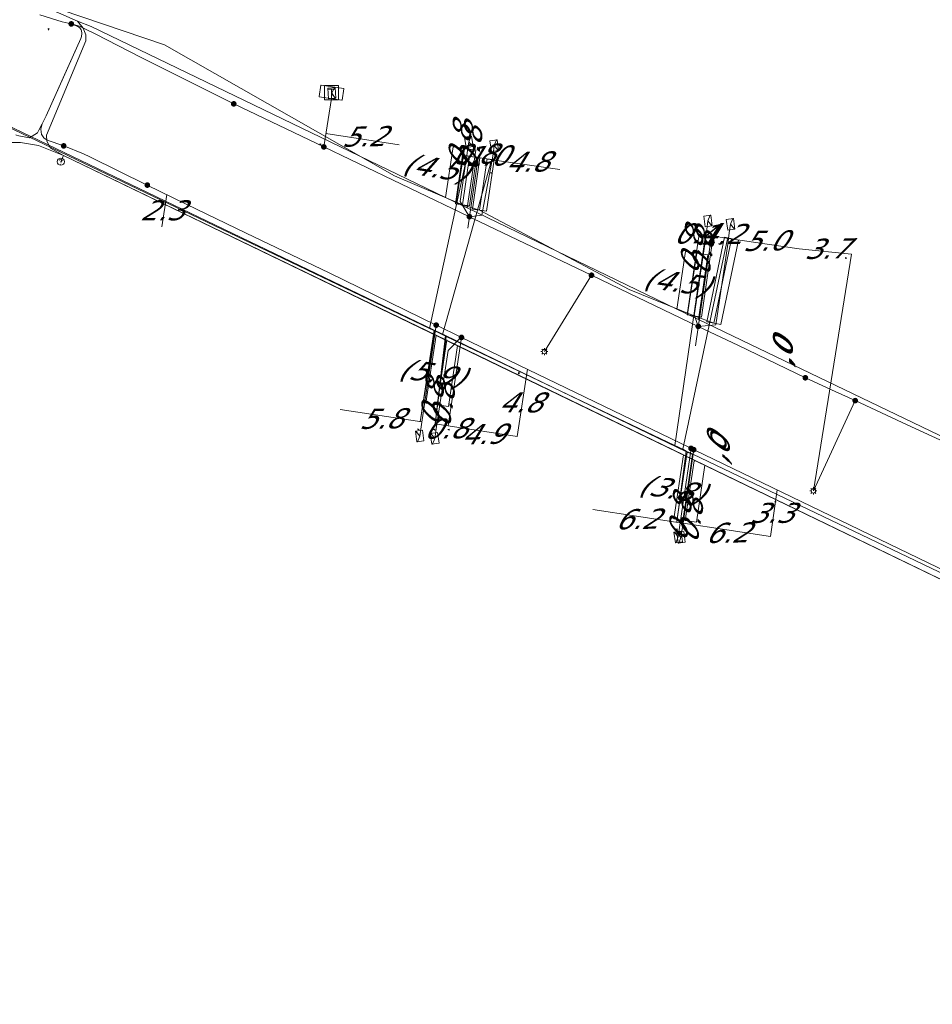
# Model space of a CAD drawing. Header units: metres. Extents: x 124576 to 133557, y 395865 to 402386.
# Tile 131 of 256: x 126406 to 126470, y 399489 to 399558. Entities that reach past the tile are written whole.
import ezdxf
from ezdxf.enums import TextEntityAlignment as Align

# ---------------------------------------------------------------- set-up
doc = ezdxf.new("R2010")
doc.units = ezdxf.units.M
doc.header["$MEASUREMENT"] = 0
for name, color, linetype, lineweight in [('LG_Datatransport_P_Ziggo_BV', 7, 'Continuous', 0), ('LG_Laag_Spanning_P_Enexis_Netbeheer_BV', 7, 'Continuous', 0), ('MV_Datatransport', 7, 'Continuous', 0), ('MV_Laag_Spanning', 7, 'Continuous', 0), ('MV_Laag_Spanning_lijn', 7, 'Continuous', 0), ('MV_Laag_Spanning_pijl', 7, 'Continuous', 0), ('MV_unet-4', 7, 'Continuous', 0)]:
    doc.layers.add(name, color=color, linetype=linetype, lineweight=lineweight)
for name, color, linetype, lineweight, true_color in [('LG_Datatransport_Reggefiber_Operator_BV', 3, 'Continuous', 13, 0x00ff00), ('LG_Datatransport_Ziggo_BV', 3, 'Continuous', 13, 0x00ff00), ('LG_Laag_Spanning', 7, 'Continuous', 13, 0x960000), ('LG_Laag_Spanning_Enexis_Netbeheer_BV', 7, 'Continuous', 13, 0x960000), ('LG_unet-4_Brabant_Water', 5, 'Continuous', 13, 0x0000ff), ('MV_Datatransport_lijn', 3, 'Continuous', 0, 0x00ff00)]:
    doc.layers.add(name, color=color, linetype=linetype, lineweight=lineweight, true_color=true_color)
doc.styles.add('Klic_Annotatie', font='verdanai.ttf', dxfattribs={"oblique": 20, "height": 1.4})

# ---------------------------------------------------------------- blocks, each defined once
blk = doc.blocks.new('Onbekend_5')
at = {"layer": 'LG_Datatransport_P_Ziggo_BV'}
blk.add_hatch(color=256, dxfattribs=at).paths.add_polyline_path([(-0.25, -1.07, -0.262633), (0.23, 0.15), (0.59, 0.47, 0.379827), (0.7, 1.26), (0.69, 1.26, 0.228508), (-0.03, 1.53), (-0.03, 1.52, 0.459053), (-0.82, 0.79), (-1.29, 0.85, -0.414214), (-0.08, 2, -0.243799), (1.09, 1.52, -0.379827), (0.9, 0.11), (0.54, -0.2, 0.262633), (0.23, -1.08), (-0.17, -1.07)])
blk.add_circle((0, 0), 2.5, dxfattribs=at)
at = {"layer": 'LG_Datatransport_P_Ziggo_BV', "extrusion": (0, 0, -1)}
blk.add_solid([(0.34, -2.06), (-0.21, -2.06), (0.34, -1.51), (-0.21, -1.51)], dxfattribs=at)
blk = doc.blocks.new('Mof')
at = {"layer": 'LG_Laag_Spanning_P_Enexis_Netbeheer_BV'}
h = blk.add_hatch(color=256, dxfattribs=at)
edge = h.paths.add_edge_path()
edge.add_arc((0, 0), 2, 0, 360)
blk = doc.blocks.new('DeliveryPoint')
at = {"layer": 'LG_Laag_Spanning_P_Enexis_Netbeheer_BV', "flags": 128}
blk.add_lwpolyline([(-3.75, -2.5), (3.75, -2.5), (3.75, 2.5), (-3.75, 2.5), (-3.75, -2.5)], close=True, dxfattribs=at)
blk.add_lwpolyline([(-3.75, 2.5), (-3.75, 2.16), (0, 0), (3.75, 2.16)], dxfattribs=at)
blk = doc.blocks.new('Streetlight')
at = {"layer": 'LG_Laag_Spanning_P_Enexis_Netbeheer_BV'}
for p, q in [((-1.77, 1.77), (-1.06, 1.06)), ((0, 2.5), (0, 1.5)), ((1.77, 1.77), (1.06, 1.06)), ((-1.06, -1.06), (-1.77, -1.77)), ((0, -1.5), (0, -2.5)), ((1.06, -1.06), (1.77, -1.77))]:
    blk.add_line(p, q, dxfattribs=at)
at = {"layer": 'LG_Laag_Spanning_P_Enexis_Netbeheer_BV', "flags": 128}
for points in [[(-2.5, 0), (-1.5, 0)], [(1.5, 0), (2.5, 0)]]:
    blk.add_lwpolyline(points, dxfattribs=at)
at = {"layer": 'LG_Laag_Spanning_P_Enexis_Netbeheer_BV'}
blk.add_circle((0, 0), 1.5, dxfattribs=at)
blk = doc.blocks.new('Aansluitkast_1')
at = {"layer": 'LG_Laag_Spanning_P_Enexis_Netbeheer_BV'}
for p, q in [((-2.5, 2.5), (2.5, 2.5)), ((0, -2.5), (0, 2.5))]:
    blk.add_line(p, q, dxfattribs=at)
at = {"layer": 'LG_Laag_Spanning_P_Enexis_Netbeheer_BV', "flags": 128}
blk.add_lwpolyline([(-5, -5), (5, -5), (5, 5), (-5, 5), (-5, -5)], close=True, dxfattribs=at)
blk = doc.blocks.new('m_pijl')
at = {"layer": 'MV_Laag_Spanning_pijl'}
blk.add_hatch(color=7, dxfattribs=at).paths.add_polyline_path([(-1, -0.33), (-1, 0), (-1, 0.33), (0, 0)])
at = {"layer": 'MV_Laag_Spanning_pijl', "flags": 128}
blk.add_lwpolyline([(-1, 0), (-1, 0.33), (0, 0), (-1, -0.33), (-1, 0)], close=True, dxfattribs=at)

msp = doc.modelspace()

# ---------------------------------------------------------------- linework, layer by layer
at = {"layer": 'LG_Datatransport_Reggefiber_Operator_BV'}
for p, q in [((126436.536, 399544.819), (126437.035, 399548.218)), ((126437.031, 399544.747), (126437.53, 399548.145)), ((126437.035, 399548.218), (126438.025, 399548.072)), ((126437.526, 399544.674), (126438.025, 399548.072)), ((126437.735, 399544.45), (126438.262, 399548.038)), ((126438.229, 399544.378), (126438.757, 399547.965)), ((126438.262, 399548.038), (126439.251, 399547.892)), ((126438.724, 399544.305), (126439.251, 399547.892)), ((126436.536, 399544.819), (126437.526, 399544.674)), ((126437.031, 399544.747), (126438.229, 399544.378)), ((126437.735, 399544.45), (126438.724, 399544.305)), ((126452.8, 399537.023), (126453.633, 399542.697)), ((126453.295, 399536.95), (126454.128, 399542.624)), ((126453.633, 399542.697), (126454.622, 399542.551)), ((126453.789, 399536.878), (126454.622, 399542.551)), ((126454.179, 399536.548), (126455.406, 399542.466)), ((126455.158, 399536.345), (126456.385, 399542.263)), ((126455.406, 399542.466), (126456.385, 399542.263)), ((126452.8, 399537.023), (126453.789, 399536.878)), ((126434.062, 399529.538), (126435.041, 399535.967)), ((126435.041, 399535.967), (126435.833, 399535.585)), ((126454.179, 399536.548), (126455.158, 399536.345)), ((126435.115, 399529.383), (126435.833, 399535.585)), ((126452.074, 399522.595), (126452.798, 399527.404)), ((126452.49, 399522.535), (126453.166, 399527.227)), ((126452.798, 399527.404), (126453.166, 399527.227))]:
    msp.add_line(p, q, dxfattribs=at)
at = {"layer": 'LG_Datatransport_Reggefiber_Operator_BV', "flags": 128}
for points in [[(126402.968, 399562.279), (126403.378, 399561.249), (126403.422, 399560.678), (126403.622, 399560.371), (126404.515, 399559.917), (126416.141, 399555.97), (126432.268, 399546.775), (126437.031, 399544.747)], [(126400.795, 399552.393), (126435.041, 399535.967), (126435.833, 399535.585), (126452.798, 399527.404), (126453.166, 399527.227)], [(126438.229, 399544.378), (126448.72, 399538.799), (126453.295, 399536.95)], [(126453.295, 399536.95), (126454.669, 399536.446), (126455.895, 399542.364)]]:
    msp.add_lwpolyline(points, dxfattribs=at)
at = {"layer": 'LG_Datatransport_Ziggo_BV'}
for p, q in [((126410.998, 399557.26), (126410.023, 399557.634)), ((126435.846, 399545.267), (126410.998, 399557.26)), ((126436.381, 399548.822), (126435.846, 399545.267)), ((126437.963, 399548.584), (126437.354, 399544.539)), ((126409.057, 399548.197), (126408.866, 399547.77)), ((126409.057, 399548.197), (126435.19, 399535.601)), ((126437.354, 399544.539), (126435.846, 399545.267)), ((126452.065, 399537.439), (126437.354, 399544.539)), ((126452.672, 399541.473), (126452.065, 399537.439)), ((126454.254, 399541.236), (126453.578, 399536.709)), ((126453.578, 399536.709), (126452.065, 399537.439)), ((126434.472, 399530.831), (126435.19, 399535.601)), ((126435.19, 399535.601), (126436.693, 399534.877)), ((126436.054, 399530.594), (126436.693, 399534.877)), ((126436.693, 399534.877), (126452.528, 399527.206)), ((126451.861, 399522.725), (126452.528, 399527.206)), ((126452.528, 399527.206), (126454.044, 399526.479)), ((126453.444, 399522.488), (126454.044, 399526.479)), ((126454.044, 399526.479), (126483.325, 399512.319))]:
    msp.add_line(p, q, dxfattribs=at)
at = {"layer": 'LG_Datatransport_Ziggo_BV', "flags": 128}
for points in [[(126492.737, 399585.605), (126494.386, 399585.358), (126493.636, 399580.316), (126492.89, 399575.272), (126492.144, 399570.223), (126490.533, 399559.44), (126488.37, 399545.002), (126488.133, 399543.419), (126485.985, 399528.991), (126484.913, 399521.65), (126453.578, 399536.709), (126452.065, 399537.439), (126437.354, 399544.539), (126435.846, 399545.267), (126410.998, 399557.26), (126410.023, 399557.634), (126410.442, 399557.145), (126410.616, 399556.674), (126410.624, 399556.254), (126407.869, 399549.64), (126407.889, 399549.2), (126408.142, 399548.73), (126409.057, 399548.197), (126408.866, 399547.77)], [(126491.981, 399580.561), (126493.636, 399580.316), (126492.89, 399575.272), (126492.144, 399570.223), (126490.533, 399559.44), (126488.37, 399545.002), (126488.133, 399543.419), (126485.985, 399528.991), (126484.913, 399521.65), (126453.578, 399536.709), (126452.065, 399537.439), (126437.354, 399544.539), (126435.846, 399545.267), (126410.998, 399557.26), (126410.023, 399557.634), (126410.442, 399557.145), (126410.616, 399556.674), (126410.624, 399556.254), (126407.869, 399549.64), (126407.889, 399549.2), (126408.142, 399548.73), (126409.057, 399548.197), (126408.866, 399547.77)], [(126491.225, 399575.518), (126492.89, 399575.272), (126492.144, 399570.223), (126490.533, 399559.44), (126488.37, 399545.002), (126488.133, 399543.419), (126485.985, 399528.991), (126484.913, 399521.65), (126453.578, 399536.709), (126452.065, 399537.439), (126437.354, 399544.539), (126435.846, 399545.267), (126410.998, 399557.26), (126410.023, 399557.634), (126410.442, 399557.145), (126410.616, 399556.674), (126410.624, 399556.254), (126407.869, 399549.64), (126407.889, 399549.2), (126408.142, 399548.73), (126409.057, 399548.197), (126408.866, 399547.77)], [(126490.468, 399570.471), (126492.144, 399570.223), (126490.533, 399559.44), (126488.37, 399545.002), (126488.133, 399543.419), (126485.985, 399528.991), (126484.913, 399521.65), (126453.578, 399536.709), (126452.065, 399537.439), (126437.354, 399544.539), (126435.846, 399545.267), (126410.998, 399557.26), (126410.023, 399557.634), (126410.442, 399557.145), (126410.616, 399556.674), (126410.624, 399556.254), (126407.869, 399549.64), (126407.889, 399549.2), (126408.142, 399548.73), (126409.057, 399548.197), (126408.866, 399547.77)], [(126402.827, 399568.254), (126402.653, 399566.98), (126402.625, 399565.198), (126402.948, 399563.15), (126403.39, 399561.986), (126404.04, 399561.075), (126406.038, 399559.409), (126410.023, 399557.634)], [(126486.88, 399559.987), (126490.533, 399559.44), (126488.37, 399545.002), (126488.133, 399543.419), (126485.985, 399528.991), (126484.913, 399521.65), (126453.578, 399536.709), (126452.065, 399537.439), (126437.354, 399544.539), (126435.846, 399545.267), (126410.998, 399557.26), (126410.023, 399557.634), (126410.442, 399557.145), (126410.616, 399556.674), (126410.624, 399556.254), (126407.869, 399549.64), (126407.889, 399549.2), (126408.142, 399548.73), (126409.057, 399548.197), (126408.866, 399547.77)], [(126490.533, 399559.44), (126488.37, 399545.002), (126488.133, 399543.419), (126485.985, 399528.991), (126484.913, 399521.65), (126453.578, 399536.709), (126452.065, 399537.439), (126437.354, 399544.539), (126435.846, 399545.267), (126410.998, 399557.26), (126410.023, 399557.634), (126410.442, 399557.145), (126410.616, 399556.674), (126410.624, 399556.254), (126407.869, 399549.64), (126407.889, 399549.2), (126408.142, 399548.73), (126409.057, 399548.197), (126408.866, 399547.77)], [(126490.533, 399559.44), (126488.37, 399545.002), (126488.133, 399543.419), (126485.985, 399528.991), (126484.913, 399521.65), (126453.578, 399536.709), (126452.065, 399537.439), (126437.354, 399544.539), (126435.846, 399545.267), (126410.998, 399557.26), (126410.023, 399557.634), (126410.442, 399557.145), (126410.616, 399556.674), (126410.624, 399556.254), (126407.869, 399549.64), (126407.889, 399549.2), (126408.142, 399548.73), (126409.057, 399548.197), (126408.866, 399547.77)], [(126406.038, 399559.409), (126410.023, 399557.634), (126410.442, 399557.145), (126410.616, 399556.674), (126410.624, 399556.254), (126407.869, 399549.64), (126407.889, 399549.2), (126408.142, 399548.73), (126409.057, 399548.197), (126483.325, 399512.319), (126484.767, 399511.511), (126485.732, 399510.725), (126487.027, 399509.895), (126496.963, 399504.633), (126530.234, 399488.68)], [(126530.234, 399488.68), (126496.963, 399504.633), (126487.027, 399509.895), (126485.732, 399510.725), (126484.767, 399511.511), (126483.325, 399512.319), (126454.044, 399526.479), (126452.528, 399527.206), (126436.693, 399534.877), (126435.19, 399535.601), (126409.057, 399548.197), (126408.142, 399548.73), (126407.889, 399549.2), (126407.869, 399549.64), (126410.624, 399556.254), (126410.616, 399556.674), (126410.442, 399557.145), (126410.023, 399557.634), (126406.038, 399559.409)], [(126409.057, 399548.197), (126408.142, 399548.73), (126407.889, 399549.2), (126407.869, 399549.64), (126410.624, 399556.254), (126410.616, 399556.674), (126410.442, 399557.145), (126410.023, 399557.634)], [(126454.254, 399541.236), (126453.578, 399536.709), (126452.065, 399537.439), (126437.354, 399544.539), (126435.846, 399545.267), (126410.998, 399557.26), (126410.023, 399557.634), (126410.442, 399557.145), (126410.616, 399556.674), (126410.624, 399556.254), (126407.869, 399549.64), (126407.889, 399549.2), (126408.142, 399548.73), (126409.057, 399548.197), (126408.866, 399547.77)], [(126452.672, 399541.473), (126452.065, 399537.439), (126437.354, 399544.539), (126435.846, 399545.267), (126410.998, 399557.26), (126410.023, 399557.634), (126410.442, 399557.145), (126410.616, 399556.674), (126410.624, 399556.254), (126407.869, 399549.64), (126407.889, 399549.2), (126408.142, 399548.73), (126409.057, 399548.197), (126408.866, 399547.77)], [(126437.963, 399548.584), (126437.354, 399544.539), (126435.846, 399545.267), (126410.998, 399557.26), (126410.023, 399557.634), (126410.442, 399557.145), (126410.616, 399556.674), (126410.624, 399556.254), (126407.869, 399549.64), (126407.889, 399549.2), (126408.142, 399548.73), (126409.057, 399548.197), (126408.866, 399547.77)], [(126436.381, 399548.822), (126435.846, 399545.267), (126410.998, 399557.26), (126410.023, 399557.634), (126410.442, 399557.145), (126410.616, 399556.674), (126410.624, 399556.254), (126407.869, 399549.64), (126407.889, 399549.2), (126408.142, 399548.73), (126409.057, 399548.197), (126408.866, 399547.77)], [(126484.479, 399543.966), (126488.133, 399543.419), (126485.985, 399528.991), (126484.913, 399521.65), (126453.578, 399536.709), (126452.065, 399537.439), (126437.354, 399544.539), (126435.846, 399545.267), (126410.998, 399557.26), (126410.023, 399557.634), (126410.442, 399557.145), (126410.616, 399556.674), (126410.624, 399556.254), (126407.869, 399549.64), (126407.889, 399549.2), (126408.142, 399548.73), (126409.057, 399548.197), (126408.866, 399547.77)], [(126482.315, 399529.527), (126485.985, 399528.991), (126484.913, 399521.65), (126453.578, 399536.709), (126452.065, 399537.439), (126437.354, 399544.539), (126435.846, 399545.267), (126410.998, 399557.26), (126410.023, 399557.634), (126410.442, 399557.145), (126410.616, 399556.674), (126410.624, 399556.254), (126407.869, 399549.64), (126407.889, 399549.2), (126408.142, 399548.73), (126409.057, 399548.197), (126408.866, 399547.77)], [(126484.716, 399545.549), (126488.37, 399545.002), (126488.133, 399543.419), (126485.985, 399528.991), (126484.913, 399521.65), (126453.578, 399536.709), (126452.065, 399537.439), (126437.354, 399544.539), (126435.846, 399545.267), (126410.998, 399557.26), (126410.023, 399557.634), (126410.442, 399557.145), (126410.616, 399556.674), (126410.624, 399556.254), (126407.869, 399549.64), (126407.889, 399549.2), (126408.142, 399548.73), (126409.057, 399548.197), (126408.866, 399547.77)], [(126396.405, 399493.851), (126391.639, 399494.541), (126391.861, 399496.106), (126393.233, 399505.315), (126394.058, 399510.616), (126394.848, 399516), (126395.08, 399517.584), (126397.118, 399531.509), (126398.502, 399540.964), (126398.945, 399543.766), (126399.848, 399545.586), (126400.545, 399546.763), (126401.933, 399548.203), (126403.008, 399548.71), (126404.65, 399549.115), (126406.043, 399549.126), (126407.293, 399548.902), (126409.057, 399548.197), (126408.866, 399547.77)], [(126396.645, 399495.433), (126391.861, 399496.106), (126393.233, 399505.315), (126394.058, 399510.616), (126394.848, 399516), (126395.08, 399517.584), (126397.118, 399531.509), (126398.502, 399540.964), (126398.945, 399543.766), (126399.848, 399545.586), (126400.545, 399546.763), (126401.933, 399548.203), (126403.008, 399548.71), (126404.65, 399549.115), (126406.043, 399549.126), (126407.293, 399548.902), (126409.057, 399548.197), (126408.866, 399547.77)], [(126398.027, 399504.568), (126393.233, 399505.315), (126394.058, 399510.616), (126394.848, 399516), (126395.08, 399517.584), (126397.118, 399531.509), (126398.502, 399540.964), (126398.945, 399543.766), (126399.848, 399545.586), (126400.545, 399546.763), (126401.933, 399548.203), (126403.008, 399548.71), (126404.65, 399549.115), (126406.043, 399549.126), (126407.293, 399548.902), (126409.057, 399548.197), (126408.866, 399547.77)], [(126398.831, 399509.874), (126394.058, 399510.616), (126394.848, 399516), (126395.08, 399517.584), (126397.118, 399531.509), (126398.502, 399540.964), (126398.945, 399543.766), (126399.848, 399545.586), (126400.545, 399546.763), (126401.933, 399548.203), (126403.008, 399548.71), (126404.65, 399549.115), (126406.043, 399549.126), (126407.293, 399548.902), (126409.057, 399548.197), (126408.866, 399547.77)], [(126399.652, 399515.297), (126394.848, 399516), (126395.08, 399517.584), (126397.118, 399531.509), (126398.502, 399540.964), (126398.945, 399543.766), (126399.848, 399545.586), (126400.545, 399546.763), (126401.933, 399548.203), (126403.008, 399548.71), (126404.65, 399549.115), (126406.043, 399549.126), (126407.293, 399548.902), (126409.057, 399548.197), (126408.866, 399547.77)], [(126399.892, 399516.879), (126395.08, 399517.584), (126397.118, 399531.509), (126398.502, 399540.964), (126398.945, 399543.766), (126399.848, 399545.586), (126400.545, 399546.763), (126401.933, 399548.203), (126403.008, 399548.71), (126404.65, 399549.115), (126406.043, 399549.126), (126407.293, 399548.902), (126409.057, 399548.197), (126408.866, 399547.77)], [(126400.901, 399530.943), (126397.118, 399531.509), (126398.502, 399540.964), (126398.945, 399543.766), (126399.848, 399545.586), (126400.545, 399546.763), (126401.933, 399548.203), (126403.008, 399548.71), (126404.65, 399549.115), (126406.043, 399549.126), (126407.293, 399548.902), (126409.057, 399548.197), (126408.866, 399547.77)], [(126398.502, 399540.964), (126398.945, 399543.766), (126399.848, 399545.586), (126400.545, 399546.763), (126401.933, 399548.203), (126403.008, 399548.71), (126404.65, 399549.115), (126406.043, 399549.126), (126407.293, 399548.902), (126409.057, 399548.197)], [(126402.319, 399540.405), (126398.502, 399540.964), (126398.945, 399543.766), (126399.848, 399545.586), (126400.545, 399546.763), (126401.933, 399548.203), (126403.008, 399548.71), (126404.65, 399549.115), (126406.043, 399549.126), (126407.293, 399548.902), (126409.057, 399548.197), (126408.866, 399547.77)], [(126408.866, 399547.77), (126409.057, 399548.197), (126483.325, 399512.319), (126484.767, 399511.511), (126485.732, 399510.725), (126487.027, 399509.895), (126496.963, 399504.633), (126530.234, 399488.68)], [(126434.472, 399530.831), (126435.19, 399535.601), (126409.057, 399548.197), (126408.866, 399547.77)], [(126436.054, 399530.594), (126436.693, 399534.877), (126435.19, 399535.601), (126409.057, 399548.197), (126408.866, 399547.77)], [(126453.444, 399522.488), (126454.044, 399526.479), (126452.528, 399527.206), (126436.693, 399534.877), (126435.19, 399535.601), (126409.057, 399548.197), (126408.866, 399547.77)], [(126451.861, 399522.725), (126452.528, 399527.206), (126436.693, 399534.877), (126435.19, 399535.601), (126409.057, 399548.197), (126408.866, 399547.77)], [(126530.234, 399488.68), (126496.963, 399504.633), (126487.027, 399509.895), (126485.732, 399510.725), (126484.767, 399511.511), (126483.325, 399512.319), (126454.044, 399526.479), (126452.528, 399527.206), (126436.693, 399534.877), (126435.19, 399535.601), (126409.057, 399548.197), (126408.866, 399547.77)], [(126485.985, 399528.991), (126484.913, 399521.65), (126453.578, 399536.709)]]:
    msp.add_lwpolyline(points, dxfattribs=at)
at = {"layer": 'LG_Laag_Spanning', "flags": 128}
msp.add_lwpolyline([(126428.578, 399552.082), (126428.579, 399552.082), (126428.58, 399552.083), (126428.582, 399552.083), (126428.583, 399552.084), (126428.584, 399552.085), (126428.585, 399552.086), (126428.585, 399552.087), (126428.586, 399552.088), (126428.586, 399552.089), (126428.587, 399552.091), (126428.71, 399552.88), (126428.71, 399552.882), (126428.71, 399552.883), (126428.71, 399552.884), (126428.709, 399552.885), (126428.709, 399552.887), (126428.708, 399552.888), (126428.707, 399552.889), (126428.707, 399552.89), (126428.706, 399552.89), (126428.704, 399552.891), (126428.703, 399552.891), (126428.702, 399552.892), (126427.121, 399553.138), (126427.119, 399553.138), (126427.118, 399553.138), (126427.117, 399553.138), (126427.116, 399553.137), (126427.114, 399553.137), (126427.113, 399553.136), (126427.112, 399553.135), (126427.111, 399553.135), (126427.111, 399553.134), (126427.11, 399553.132), (126427.11, 399553.131), (126427.109, 399553.13), (126426.986, 399552.339), (126426.986, 399552.337), (126426.986, 399552.336), (126426.986, 399552.335), (126426.987, 399552.334), (126426.987, 399552.332), (126426.988, 399552.331), (126426.989, 399552.33), (126426.989, 399552.329), (126426.991, 399552.329), (126426.992, 399552.328), (126426.993, 399552.328), (126426.995, 399552.327), (126428.575, 399552.082), (126428.577, 399552.082), (126428.578, 399552.082)], dxfattribs=at)
at = {"layer": 'LG_Laag_Spanning_Enexis_Netbeheer_BV'}
for p, q in [((126410.27, 399556.404), (126407.829, 399550.98)), ((126407.829, 399550.98), (126407.544, 399550.416)), ((126446.082, 399539.806), (126442.78, 399534.45)), ((126464.581, 399531.013), (126461.65, 399524.685))]:
    msp.add_line(p, q, dxfattribs=at)
at = {"layer": 'LG_Laag_Spanning_Enexis_Netbeheer_BV', "flags": 128}
for points in [[(126407.385, 399558.062), (126408.956, 399557.589), (126409.598, 399557.434), (126410.049, 399557.262), (126410.199, 399557.164), (126410.294, 399557.013), (126410.312, 399556.961), (126410.348, 399556.751), (126410.315, 399556.54), (126410.27, 399556.404), (126407.829, 399550.98), (126407.544, 399550.416), (126407.323, 399549.979), (126407.228, 399549.789), (126406.666, 399549.444), (126405.915, 399549.58), (126405.756, 399549.64), (126405.72, 399549.656)], [(126409.598, 399557.434), (126408.956, 399557.589), (126407.385, 399558.062)], [(126407.385, 399558.062), (126408.956, 399557.589), (126409.598, 399557.434), (126410.049, 399557.262), (126410.199, 399557.164), (126410.294, 399557.013), (126410.312, 399556.961), (126410.348, 399556.751), (126410.315, 399556.54), (126410.27, 399556.404), (126407.829, 399550.98), (126407.544, 399550.416), (126407.458, 399550.057), (126407.517, 399549.687), (126407.524, 399549.665), (126407.667, 399549.434), (126407.896, 399549.289), (126409.064, 399548.88), (126410.46, 399548.314), (126410.89, 399548.101), (126414.931, 399546.129), (126410.89, 399548.101), (126414.931, 399546.129)], [(126409.598, 399557.434), (126408.956, 399557.589), (126407.385, 399558.062)], [(126409.598, 399557.434), (126410.049, 399557.262), (126410.199, 399557.164), (126410.294, 399557.013), (126410.312, 399556.961), (126410.348, 399556.751), (126410.315, 399556.54), (126410.27, 399556.404), (126407.829, 399550.98), (126407.544, 399550.416), (126407.458, 399550.057), (126407.517, 399549.687), (126407.524, 399549.665), (126407.667, 399549.434), (126407.896, 399549.289), (126409.064, 399548.88)], [(126461.083, 399532.617), (126456.396, 399534.869), (126453.573, 399536.219), (126448.696, 399538.551), (126446.082, 399539.806), (126437.769, 399543.796), (126437.521, 399543.915), (126429.169, 399547.921), (126427.313, 399548.808), (126421.006, 399551.821), (126420.993, 399551.827), (126414.462, 399555.104), (126411.325, 399556.711), (126410.507, 399557.114), (126410.181, 399557.263), (126409.842, 399557.375), (126409.598, 399557.434)], [(126420.993, 399551.827), (126414.462, 399555.104), (126411.325, 399556.711), (126410.507, 399557.114), (126410.181, 399557.263), (126409.842, 399557.375), (126409.598, 399557.434)], [(126409.598, 399557.434), (126410.049, 399557.262), (126410.199, 399557.164), (126410.294, 399557.013), (126410.312, 399556.961), (126410.348, 399556.751), (126410.315, 399556.54), (126410.27, 399556.404)], [(126410.27, 399556.404), (126409.03, 399553.648), (126407.829, 399550.98)], [(126410.27, 399556.404), (126409.03, 399553.648), (126407.829, 399550.98)], [(126410.27, 399556.404), (126409.03, 399553.648), (126407.829, 399550.98)], [(126410.27, 399556.404), (126409.03, 399553.648), (126407.829, 399550.98)], [(126427.313, 399548.808), (126427.844, 399552.212), (126427.871, 399552.581)], [(126472.241, 399527.462), (126468.226, 399529.325), (126464.581, 399531.013), (126463.173, 399531.665), (126461.083, 399532.617), (126456.396, 399534.869), (126453.573, 399536.219), (126448.696, 399538.551), (126446.082, 399539.806), (126437.769, 399543.796), (126437.521, 399543.915), (126429.169, 399547.921), (126427.313, 399548.808), (126421.006, 399551.821), (126420.993, 399551.827)], [(126461.083, 399532.617), (126456.396, 399534.869), (126453.573, 399536.219), (126448.696, 399538.551), (126446.082, 399539.806), (126437.769, 399543.796), (126437.521, 399543.915), (126429.169, 399547.921), (126427.313, 399548.808), (126421.006, 399551.821), (126420.993, 399551.827)], [(126407.544, 399550.416), (126407.323, 399549.979), (126407.228, 399549.789), (126406.666, 399549.444), (126405.915, 399549.58), (126405.756, 399549.64), (126405.72, 399549.656)], [(126407.544, 399550.416), (126407.458, 399550.057), (126407.517, 399549.687), (126407.524, 399549.665), (126407.667, 399549.434), (126407.896, 399549.289), (126409.064, 399548.88)], [(126437.521, 399543.915), (126436.868, 399544.968), (126437.28, 399547.778), (126437.338, 399548.174), (126437.396, 399548.569), (126437.484, 399549.163)], [(126409.064, 399548.88), (126410.46, 399548.314), (126410.89, 399548.101), (126414.931, 399546.129), (126417.647, 399544.803), (126421.858, 399542.747), (126427.685, 399539.965), (126435.192, 399536.309), (126435.25, 399536.281), (126436.884, 399535.485), (126436.967, 399535.445), (126452.953, 399527.721), (126453.065, 399527.667), (126453.251, 399527.577), (126453.283, 399527.562), (126470.368, 399519.307)], [(126409.064, 399548.88), (126410.46, 399548.314), (126410.89, 399548.101), (126414.931, 399546.129)], [(126437.521, 399543.915), (126438.386, 399544.016), (126439.045, 399547.519), (126439.119, 399547.912), (126439.177, 399548.308), (126439.264, 399548.901)], [(126414.931, 399546.129), (126417.647, 399544.803), (126421.858, 399542.747), (126427.685, 399539.965), (126435.192, 399536.309), (126435.25, 399536.281), (126436.884, 399535.485), (126436.967, 399535.445), (126452.953, 399527.721), (126453.065, 399527.667), (126453.251, 399527.577), (126453.283, 399527.562), (126470.368, 399519.307), (126481.913, 399513.729), (126483.972, 399512.678), (126484.362, 399512.479), (126484.719, 399511.991), (126484.713, 399511.324)], [(126453.573, 399536.219), (126453.29, 399537.048), (126454.052, 399542.231), (126454.11, 399542.626), (126454.168, 399543.022), (126454.255, 399543.616)], [(126453.573, 399536.219), (126454.8, 399536.32), (126455.635, 399541.998), (126455.693, 399542.394), (126455.751, 399542.79), (126455.838, 399543.383)], [(126435.192, 399536.309), (126434.182, 399529.515), (126434.036, 399528.526)], [(126436.967, 399535.445), (126436.885, 399535.429), (126436.02, 399534.53), (126435.235, 399529.356), (126435.085, 399528.367)], [(126485.748, 399523.001), (126485.554, 399522.371), (126485.362, 399522.052), (126485.038, 399521.881), (126485.031, 399521.88), (126484.647, 399521.885), (126484.491, 399521.919), (126483.825, 399522.141), (126481.557, 399523.183), (126480.573, 399523.636), (126478.051, 399524.799), (126475.425, 399526.011), (126472.241, 399527.462), (126468.226, 399529.325), (126464.581, 399531.013), (126463.173, 399531.665), (126461.083, 399532.617)], [(126453.065, 399527.667), (126452.31, 399522.443), (126452.167, 399521.453)], [(126453.251, 399527.577), (126452.504, 399522.413), (126452.361, 399521.424)]]:
    msp.add_lwpolyline(points, dxfattribs=at)
at = {"layer": 'LG_unet-4_Brabant_Water'}
for p, q in [((126437.36, 399548.21), (126434.73, 399536.07)), ((126439.09, 399547.94), (126435.63, 399535.65)), ((126454.07, 399542.6), (126451.92, 399527.86)), ((126455.62, 399542.37), (126452.48, 399527.6)), ((126434.06, 399529.53), (126435.1, 399535.9)), ((126435.11, 399529.37), (126435.9, 399535.52)), ((126452.06, 399522.48), (126452.72, 399527.48)), ((126452.47, 399522.42), (126453.19, 399527.26))]:
    msp.add_line(p, q, dxfattribs=at)
at = {"layer": 'LG_unet-4_Brabant_Water', "flags": 128}
msp.add_lwpolyline([(126400.13, 399552.41), (126400.74, 399552.31), (126434.73, 399536.07), (126435.63, 399535.65), (126435.1, 399535.9), (126435.9, 399535.52), (126451.92, 399527.86), (126452.48, 399527.6), (126452.72, 399527.48), (126453.19, 399527.26), (126484.43, 399512.33)], dxfattribs=at)
at = {"layer": 'MV_Datatransport_lijn'}
for p, q in [((126437.172, 399548.703), (126436.381, 399548.822)), ((126437.172, 399548.703), (126436.599, 399544.885)), ((126437.172, 399548.703), (126437.963, 399548.584)), ((126453.463, 399541.354), (126452.672, 399541.473)), ((126453.465, 399541.354), (126452.826, 399537.067)), ((126453.463, 399541.354), (126454.254, 399541.236)), ((126435.263, 399530.712), (126435.949, 399535.284)), ((126435.263, 399530.712), (126434.472, 399530.831)), ((126435.263, 399530.712), (126436.054, 399530.594)), ((126452.653, 399522.607), (126453.281, 399526.797)), ((126453.281, 399526.797), (126453.426, 399526.776)), ((126452.653, 399522.607), (126451.861, 399522.725)), ((126452.653, 399522.607), (126453.444, 399522.488))]:
    msp.add_line(p, q, dxfattribs=at)
at = {"layer": 'MV_Laag_Spanning_lijn'}
for p, q in [((126438.13, 399548.057), (126437.403, 399543.11)), ((126454.505, 399542.568), (126453.372, 399534.851)), ((126464.319, 399541.276), (126461.65, 399524.685)), ((126436.023, 399529.236), (126436.967, 399535.445))]:
    msp.add_line(p, q, dxfattribs=at)
at = {"layer": 'MV_Laag_Spanning_pijl'}
for p, q in [((126432.6, 399548.945), (126427.459, 399549.742)), ((126438.13, 399548.057), (126437.338, 399548.173)), ((126439.115, 399547.912), (126438.13, 399548.057)), ((126443.868, 399547.214), (126439.115, 399547.912)), ((126415.945, 399543.196), (126416.289, 399545.466)), ((126454.505, 399542.568), (126454.11, 399542.626)), ((126455.693, 399542.394), (126454.505, 399542.568)), ((126460.64, 399541.668), (126455.693, 399542.394)), ((126460.64, 399541.668), (126464.319, 399541.276)), ((126440.871, 399528.499), (126441.586, 399533.213)), ((126428.448, 399530.386), (126434.182, 399529.516)), ((126436.023, 399529.236), (126435.235, 399529.356)), ((126440.871, 399528.499), (126436.023, 399529.236)), ((126458.634, 399521.485), (126459.106, 399524.748)), ((126446.18, 399523.371), (126452.31, 399522.443)), ((126458.634, 399521.485), (126452.504, 399522.413))]:
    msp.add_line(p, q, dxfattribs=at)

# ---------------------------------------------------------------- block references
at = {"layer": 'LG_Datatransport_P_Ziggo_BV', "xscale": 0.1, "yscale": 0.1, "zscale": 0.1}
msp.add_blockref('Onbekend_5', (126408.866, 399547.77), dxfattribs=at)
at = {"layer": 'LG_Laag_Spanning_P_Enexis_Netbeheer_BV', "xscale": 0.1, "yscale": 0.1, "zscale": 0.1}
for name, p in [('Mof', (126409.598, 399557.434)), ('Aansluitkast_1', (126427.848, 399552.61)), ('Mof', (126420.993, 399551.827)), ('Mof', (126409.064, 399548.88)), ('Mof', (126414.931, 399546.129)), ('Mof', (126446.082, 399539.806)), ('Streetlight', (126442.78, 399534.45)), ('Mof', (126461.083, 399532.617)), ('Mof', (126464.581, 399531.013)), ('Streetlight', (126461.65, 399524.685))]:
    msp.add_blockref(name, p, dxfattribs=at)
at = {"layer": 'LG_Laag_Spanning_P_Enexis_Netbeheer_BV'}
for name, p, xscale, yscale, zscale, rotation in [('DeliveryPoint', (126427.871, 399552.581), 0.09999999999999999, 0.09999999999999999, 0.09999999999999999, 274), ('Mof', (126427.313, 399548.808), 0.1, 0.1, 0.1, 26), ('DeliveryPoint', (126437.484, 399549.163), 0.1, 0.1, 0.1, 278), ('DeliveryPoint', (126439.264, 399548.901), 0.1, 0.1, 0.1, 278), ('Mof', (126437.521, 399543.915), 0.1, 0.1, 0.1, 26), ('DeliveryPoint', (126454.255, 399543.616), 0.1, 0.1, 0.1, 278), ('DeliveryPoint', (126455.838, 399543.383), 0.1, 0.1, 0.1, 278), ('Mof', (126435.192, 399536.309), 0.1, 0.1, 0.1, 26), ('Mof', (126453.573, 399536.219), 0.1, 0.1, 0.1, 26), ('Mof', (126436.967, 399535.445), 0.1, 0.1, 0.1, 26), ('DeliveryPoint', (126434.036, 399528.526), 0.1, 0.1, 0.1, 98), ('DeliveryPoint', (126435.085, 399528.367), 0.1, 0.1, 0.1, 99.00000000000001), ('Mof', (126453.065, 399527.667), 0.1, 0.1, 0.1, 26), ('Mof', (126453.251, 399527.577), 0.1, 0.1, 0.1, 26), ('DeliveryPoint', (126452.167, 399521.453), 0.1, 0.1, 0.1, 98), ('DeliveryPoint', (126452.361, 399521.424), 0.1, 0.1, 0.1, 98)]:
    msp.add_blockref(name, p, dxfattribs=dict(at, xscale=xscale, yscale=yscale, zscale=zscale, rotation=rotation))
at = {"layer": 'MV_Laag_Spanning_pijl'}
for p, xscale, yscale, zscale, rotation in [((126408, 399557), 0.1, 0.1, 0.1, 262), ((126427, 399549), 0.1, 0.1, 0.1, 171), ((126437, 399548), 0.1, 0.1, 0.1, 171), ((126438, 399548), 0.1, 0.1, 0.1, 171), ((126439, 399547), 0.1, 0.1, 0.1, 171), ((126416, 399545), 0.1, 0.1, 0.1, 81), ((126454, 399542), 0.1, 0.1, 0.1, 171), ((126454, 399542), 0.1, 0.1, 0.1, 171), ((126455, 399542), 0.1, 0.1, 0.1, 171), ((126464, 399541), 0.09999999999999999, 0.09999999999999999, 0.09999999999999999, 354.0000000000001), ((126441, 399533), 0.1, 0.1, 0.1, 81), ((126434, 399529), 0.1, 0.1, 0.1, 351.9999999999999), ((126435, 399529), 0.1, 0.1, 0.1, 171), ((126436, 399529), 0.1, 0.1, 0.1, 171), ((126459, 399524), 0.1, 0.1, 0.1, 81), ((126452, 399522), 0.1, 0.1, 0.1, 351.9999999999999), ((126452, 399522), 0.1, 0.1, 0.1, 171)]:
    msp.add_blockref('m_pijl', p, dxfattribs=dict(at, xscale=xscale, yscale=yscale, zscale=zscale, rotation=rotation))

# ---------------------------------------------------------------- texts
at = {"layer": 'MV_Datatransport', "style": 'Klic_Annotatie', "oblique": 20}
for s, rotation, p in [('0.8', 81, (126436.777, 399548.763)), ('0.8', 81, (126437.568, 399548.644)), ('(4.5)', 351, (126435.066, 399547.369)), ('0.8', 81, (126453.068, 399541.414)), ('0.8', 82, (126453.859, 399541.295)), ('(4.5)', 352, (126451.949, 399539.355)), ('(5.9)', 351, (126434.796, 399532.983)), ('0.8', 81, (126434.868, 399530.772)), ('0.8', 82, (126435.659, 399530.653)), ('(3.8)', 351, (126451.626, 399524.846)), ('0.8', 82, (126452.257, 399522.666)), ('0.8', 81, (126453.049, 399522.548))]:
    msp.add_text(s, height=1.4, rotation=rotation, dxfattribs=at).set_placement(p, align=Align.MIDDLE_CENTER)
at = {"layer": 'MV_Laag_Spanning', "style": 'Klic_Annotatie', "oblique": 20}
for s, p in [('5.2', (126430.06, 399549.541)), ('0.8', (126437.763, 399548.313)), ('1.0', (126438.652, 399548.182)), ('4.8', (126441.521, 399547.761)), ('0.4', (126453.311, 399542.744)), ('1.2', (126455.128, 399542.679)), ('5.0', (126458.196, 399542.229)), ('3.7', (126462.501, 399541.671)), ('5.8', (126431.285, 399529.753)), ('0.8', (126435.794, 399529.059)), ('4.9', (126438.417, 399528.67)), ('6.2', (126449.215, 399522.709)), ('6.2', (126455.539, 399521.751))]:
    msp.add_text(s, height=1.4, rotation=1, dxfattribs=at).set_placement(p, align=Align.MIDDLE_CENTER)
for s, p in [('2.3', (126415.919, 399544.361)), ('4.8', (126441.031, 399530.886)), ('3.3', (126458.672, 399523.145))]:
    msp.add_text(s, height=1.4, dxfattribs=at).set_placement(p, align=Align.MIDDLE_CENTER)
at = {"layer": 'MV_unet-4', "style": 'Klic_Annotatie', "oblique": 20}
for rotation, p in [(88.3, (126459.48, 399534.28)), (88.3, (126459.49, 399534.36)), (86.7, (126454.82, 399527.65)), (86.7, (126455.06, 399527.45))]:
    msp.add_text(',0', height=1.4, rotation=rotation, dxfattribs=at).set_placement(p, align=Align.MIDDLE_CENTER)

doc.saveas('drawing.dxf')
